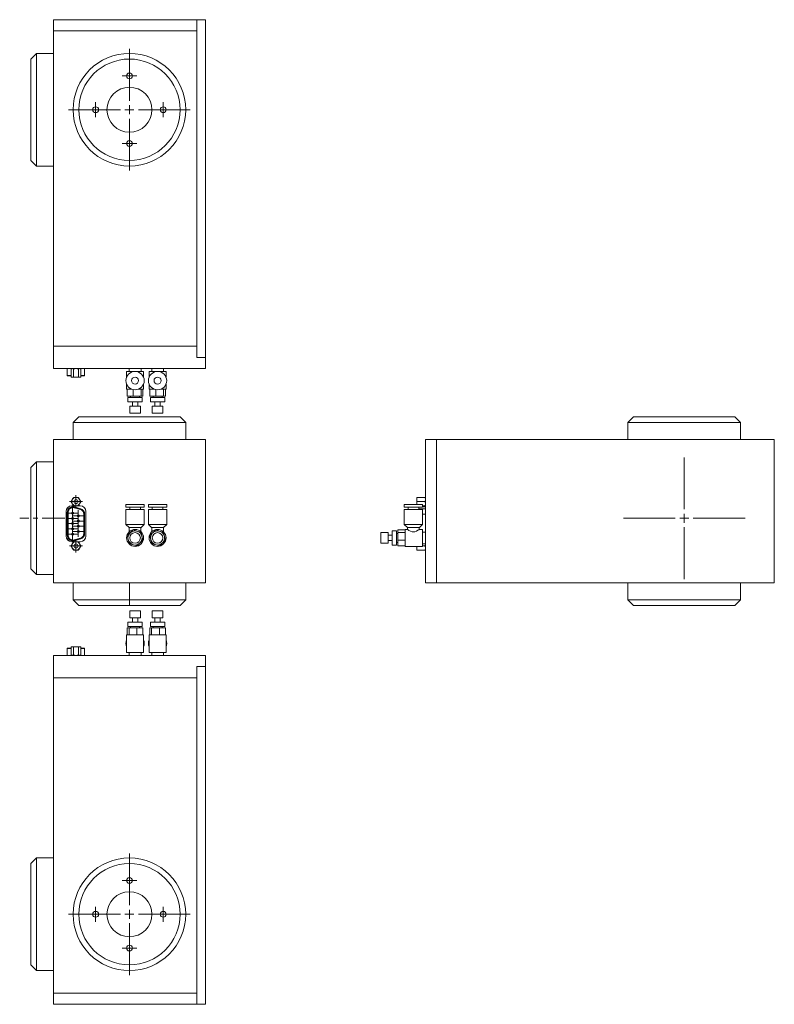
# Model space of a CAD drawing. Header units: inches. Extents: x 2.2 to 31.9, y 0.1 to 22.
# Tile 2 of 2: x 15.1 to 31.9, y 0.1 to 22. Entities that reach past the tile are written whole.
import ezdxf

# ---------------------------------------------------------------- set-up
doc = ezdxf.new("R2010")
doc.units = ezdxf.units.IN
doc.header["$MEASUREMENT"] = 0
doc.linetypes.add('CENTERX2', pattern=[0.8, 0.5, -0.1, 0.1, -0.1])

# ---------------------------------------------------------------- blocks, each defined once
blk = doc.blocks.new('SW_CENTERMARKSYMBOL_0')
at = {"color": 0, "linetype": 'Continuous', "lineweight": 0}
for p, q in [((-0.1, 0), (-0.1225, 0)), ((0, 0), (-0.1, 0)), ((0, 0.1), (0, 0.1225)), ((0, 0), (0, 0.1)), ((0, 0), (0, -0.1)), ((0, 0), (0.1, 0)), ((0.1, 0), (0.1225, 0)), ((0, -0.1), (0, -0.1225))]:
    blk.add_line(p, q, dxfattribs=at)
blk = doc.blocks.new('SW_CENTERMARKSYMBOL_1')
at = {"color": 0, "linetype": 'Continuous', "lineweight": 0}
for p, q in [((-0.1, 0), (-0.1225, 0)), ((0, 0), (-0.1, 0)), ((0, 0.1), (0, 0.1225)), ((0, 0), (0, 0.1)), ((0, 0), (0, -0.1)), ((0, 0), (0.1, 0)), ((0.1, 0), (0.1225, 0)), ((0, -0.1), (0, -0.1225))]:
    blk.add_line(p, q, dxfattribs=at)
blk = doc.blocks.new('SW_CENTERMARKSYMBOL_2')
at = {"color": 0, "linetype": 'Continuous', "lineweight": 0}
for p, q in [((-0.1, 0), (-0.1225, 0)), ((0, 0), (-0.1, 0)), ((0, 0.1), (0, 0.1225)), ((0, 0), (0, 0.1)), ((0, 0), (0, -0.1)), ((0, 0), (0.1, 0)), ((0.1, 0), (0.1225, 0)), ((0, -0.1), (0, -0.1225))]:
    blk.add_line(p, q, dxfattribs=at)
blk = doc.blocks.new('SW_CENTERMARKSYMBOL_3')
at = {"color": 0, "linetype": 'Continuous', "lineweight": 0}
for p, q in [((-0.1, 0), (-0.1225, 0)), ((0, 0), (-0.1, 0)), ((0, 0.1), (0, 0.1225)), ((0, 0), (0, 0.1)), ((0, 0), (0, -0.1)), ((0, 0), (0.1, 0)), ((0.1, 0), (0.1225, 0)), ((0, -0.1), (0, -0.1225))]:
    blk.add_line(p, q, dxfattribs=at)
blk = doc.blocks.new('SW_CENTERMARKSYMBOL_4')
at = {"color": 0, "linetype": 'Continuous', "lineweight": 0}
for p, q in [((-0.1, 0), (-0.1225, 0)), ((0, 0), (-0.1, 0)), ((0, 0.1), (0, 0.1225)), ((0, 0), (0, 0.1)), ((0, 0), (0, -0.1)), ((0, 0), (0.1, 0)), ((0.1, 0), (0.1225, 0)), ((0, -0.1), (0, -0.1225))]:
    blk.add_line(p, q, dxfattribs=at)
blk = doc.blocks.new('SW_CENTERMARKSYMBOL_5')
at = {"color": 0, "linetype": 'Continuous', "lineweight": 0}
for p, q in [((-0.1, 0), (-0.1225, 0)), ((0, 0), (-0.1, 0)), ((0, 0.1), (0, 0.1225)), ((0, 0), (0, 0.1)), ((0, 0), (0, -0.1)), ((0, 0), (0.1, 0)), ((0.1, 0), (0.1225, 0)), ((0, -0.1), (0, -0.1225))]:
    blk.add_line(p, q, dxfattribs=at)
blk = doc.blocks.new('SW_CENTERMARKSYMBOL_6')
at = {"color": 0, "linetype": 'Continuous', "lineweight": 0}
for p, q in [((-0.1, 0), (-0.1225, 0)), ((0, 0), (-0.1, 0)), ((0, 0.1), (0, 0.1225)), ((0, 0), (0, 0.1)), ((0, 0), (0, -0.1)), ((0, 0), (0.1, 0)), ((0.1, 0), (0.1225, 0)), ((0, -0.1), (0, -0.1225))]:
    blk.add_line(p, q, dxfattribs=at)
blk = doc.blocks.new('SW_CENTERMARKSYMBOL_7')
at = {"color": 0, "linetype": 'Continuous', "lineweight": 0}
for p, q in [((-0.1, 0), (-0.1225, 0)), ((0, 0), (-0.1, 0)), ((0, 0.1), (0, 0.1225)), ((0, 0), (0, 0.1)), ((0, 0), (0, -0.1)), ((0, 0), (0.1, 0)), ((0.1, 0), (0.1225, 0)), ((0, -0.1), (0, -0.1225))]:
    blk.add_line(p, q, dxfattribs=at)
blk = doc.blocks.new('SW_CENTERMARKSYMBOL_8')
at = {"color": 0, "linetype": 'Continuous', "lineweight": 0}
for p, q in [((-0.1, 0), (-0.1225, 0)), ((0, 0), (-0.1, 0)), ((0, 0.1), (0, 0.1225)), ((0, 0), (0, 0.1)), ((0, 0), (0, -0.1)), ((0, 0), (0.1, 0)), ((0.1, 0), (0.1225, 0)), ((0, -0.1), (0, -0.1225))]:
    blk.add_line(p, q, dxfattribs=at)
blk = doc.blocks.new('SW_CENTERMARKSYMBOL_9')
at = {"color": 0, "linetype": 'Continuous', "lineweight": 0}
for p, q in [((-0.1, 0), (-0.1445, 0)), ((0, 0), (-0.1, 0)), ((0, 0.1), (0, 0.1445)), ((0, 0), (0, 0.1)), ((0, 0), (0, -0.1)), ((0, 0), (0.1, 0)), ((0.1, 0), (0.1445, 0)), ((0, -0.1), (0, -0.1445))]:
    blk.add_line(p, q, dxfattribs=at)
blk = doc.blocks.new('SW_CENTERMARKSYMBOL_10')
at = {"color": 0, "linetype": 'Continuous', "lineweight": 0}
for p, q in [((-0.1, 0), (-0.1445, 0)), ((0, 0), (-0.1, 0)), ((0, 0.1), (0, 0.1445)), ((0, 0), (0, 0.1)), ((0, 0), (0, -0.1)), ((0, 0), (0.1, 0)), ((0.1, 0), (0.1445, 0)), ((0, -0.1), (0, -0.1445))]:
    blk.add_line(p, q, dxfattribs=at)
blk = doc.blocks.new('SW_CENTERMARKSYMBOL_16')
at = {"color": 0, "linetype": 'Continuous', "lineweight": 0}
for p, q in [((0, 0.2), (0, 1.35)), ((-0.2, 0), (-1.35, 0)), ((0, 0), (-0.1, 0)), ((0, 0), (0, 0.1)), ((0, 0), (0, -0.1)), ((0, 0), (0.1, 0)), ((0.2, 0), (1.35, 0)), ((0, -0.2), (0, -1.35))]:
    blk.add_line(p, q, dxfattribs=at)
blk = doc.blocks.new('SW_CENTERMARKSYMBOL_17')
at = {"color": 0, "linetype": 'Continuous', "lineweight": 0}
for p, q in [((-0.1, 0), (-0.165, 0)), ((0, 0), (-0.1, 0)), ((0, 0.1), (0, 0.165)), ((0, 0), (0, 0.1)), ((0, 0), (0, -0.1)), ((0, 0), (0.1, 0)), ((0.1, 0), (0.165, 0)), ((0, -0.1), (0, -0.165))]:
    blk.add_line(p, q, dxfattribs=at)
blk = doc.blocks.new('SW_CENTERMARKSYMBOL_18')
at = {"color": 0, "linetype": 'Continuous', "lineweight": 0}
for p, q in [((-0.1, 0), (-0.165, 0)), ((0, 0), (-0.1, 0)), ((0, 0.1), (0, 0.165)), ((0, 0), (0, 0.1)), ((0, 0), (0, -0.1)), ((0, 0), (0.1, 0)), ((0.1, 0), (0.165, 0)), ((0, -0.1), (0, -0.165))]:
    blk.add_line(p, q, dxfattribs=at)
blk = doc.blocks.new('SW_CENTERMARKSYMBOL_19')
at = {"color": 0, "linetype": 'Continuous', "lineweight": 0}
for p, q in [((-0.1, 0), (-0.165, 0)), ((0, 0), (-0.1, 0)), ((0, 0.1), (0, 0.165)), ((0, 0), (0, 0.1)), ((0, 0), (0, -0.1)), ((0, 0), (0.1, 0)), ((0.1, 0), (0.165, 0)), ((0, -0.1), (0, -0.165))]:
    blk.add_line(p, q, dxfattribs=at)
blk = doc.blocks.new('SW_CENTERMARKSYMBOL_20')
at = {"color": 0, "linetype": 'Continuous', "lineweight": 0}
for p, q in [((-0.1, 0), (-0.165, 0)), ((0, 0), (-0.1, 0)), ((0, 0.1), (0, 0.165)), ((0, 0), (0, 0.1)), ((0, 0), (0, -0.1)), ((0, 0), (0.1, 0)), ((0.1, 0), (0.165, 0)), ((0, -0.1), (0, -0.165))]:
    blk.add_line(p, q, dxfattribs=at)
blk = doc.blocks.new('SW_CENTERMARKSYMBOL_21')
at = {"color": 0, "linetype": 'Continuous', "lineweight": 0}
for p, q in [((0, 0.2), (0, 1.35)), ((-0.2, 0), (-1.35, 0)), ((0, 0), (-0.1, 0)), ((0, 0), (0, 0.1)), ((0, 0), (0, -0.1)), ((0, 0), (0.1, 0)), ((0.2, 0), (1.35, 0)), ((0, -0.2), (0, -1.35))]:
    blk.add_line(p, q, dxfattribs=at)
blk = doc.blocks.new('SW_CENTERMARKSYMBOL_22')
at = {"color": 0, "linetype": 'Continuous', "lineweight": 0}
for p, q in [((-0.1, 0), (-0.165, 0)), ((0, 0), (-0.1, 0)), ((0, 0.1), (0, 0.165)), ((0, 0), (0, 0.1)), ((0, 0), (0, -0.1)), ((0, 0), (0.1, 0)), ((0.1, 0), (0.165, 0)), ((0, -0.1), (0, -0.165))]:
    blk.add_line(p, q, dxfattribs=at)
blk = doc.blocks.new('SW_CENTERMARKSYMBOL_23')
at = {"color": 0, "linetype": 'Continuous', "lineweight": 0}
for p, q in [((-0.1, 0), (-0.165, 0)), ((0, 0), (-0.1, 0)), ((0, 0.1), (0, 0.165)), ((0, 0), (0, 0.1)), ((0, 0), (0, -0.1)), ((0, 0), (0.1, 0)), ((0.1, 0), (0.165, 0)), ((0, -0.1), (0, -0.165))]:
    blk.add_line(p, q, dxfattribs=at)
blk = doc.blocks.new('SW_CENTERMARKSYMBOL_24')
at = {"color": 0, "linetype": 'Continuous', "lineweight": 0}
for p, q in [((-0.1, 0), (-0.165, 0)), ((0, 0), (-0.1, 0)), ((0, 0.1), (0, 0.165)), ((0, 0), (0, 0.1)), ((0, 0), (0, -0.1)), ((0, 0), (0.1, 0)), ((0.1, 0), (0.165, 0)), ((0, -0.1), (0, -0.165))]:
    blk.add_line(p, q, dxfattribs=at)
blk = doc.blocks.new('SW_CENTERMARKSYMBOL_25')
at = {"color": 0, "linetype": 'Continuous', "lineweight": 0}
for p, q in [((-0.1, 0), (-0.165, 0)), ((0, 0), (-0.1, 0)), ((0, 0.1), (0, 0.165)), ((0, 0), (0, 0.1)), ((0, 0), (0, -0.1)), ((0, 0), (0.1, 0)), ((0.1, 0), (0.165, 0)), ((0, -0.1), (0, -0.165))]:
    blk.add_line(p, q, dxfattribs=at)
blk = doc.blocks.new('SW_CENTERMARKSYMBOL_26')
at = {"color": 0, "linetype": 'Continuous', "lineweight": 0}
for p, q in [((0, 0.2), (0, 1.35)), ((-0.2, 0), (-1.35, 0)), ((0, 0), (-0.1, 0)), ((0, 0), (0, 0.1)), ((0, 0), (0, -0.1)), ((0, 0), (0.1, 0)), ((0.2, 0), (1.35, 0)), ((0, -0.2), (0, -1.35))]:
    blk.add_line(p, q, dxfattribs=at)

msp = doc.modelspace()

# ---------------------------------------------------------------- linework, layer by layer
at = {"color": 7, "linetype": 'Continuous', "lineweight": 15}
for p, q in [((15.9, 21.98), (15.9, 21.73)), ((15.9, 21.98), (19.087, 21.98)), ((19.087, 21.98), (19.087, 21.73)), ((19.087, 21.98), (19.275, 21.98)), ((19.275, 21.98), (19.275, 14.48)), ((15.9, 21.73), (19.087, 21.73)), ((15.9, 21.73), (15.9, 14.73)), ((19.087, 21.73), (19.087, 14.73)), ((15.525, 21.23), (15.4, 21.105)), ((15.9, 21.23), (15.525, 21.23)), ((15.525, 21.23), (15.525, 18.73)), ((15.4, 18.855), (15.4, 21.105)), ((15.4, 18.855), (15.525, 18.73)), ((15.525, 18.73), (15.9, 18.73)), ((15.9, 14.23), (15.9, 14.73)), ((15.9, 14.73), (19.087, 14.73)), ((19.087, 14.48), (19.087, 14.73)), ((19.087, 14.475), (19.087, 14.48)), ((19.087, 14.48), (19.275, 14.48)), ((19.275, 14.475), (19.087, 14.475)), ((19.275, 14.475), (19.275, 14.23)), ((19.275, 14.23), (15.9, 14.23)), ((16.207, 14.075), (16.207, 14.23)), ((16.291, 14.045), (16.291, 14.224)), ((16.345, 14.045), (16.345, 14.224)), ((16.454, 14.045), (16.454, 14.224)), ((16.508, 14.045), (16.508, 14.224)), ((16.592, 14.075), (16.592, 14.23)), ((17.581, 14.23), (17.581, 14.167)), ((17.844, 14.167), (17.844, 14.23)), ((18.081, 14.23), (18.081, 14.167)), ((18.344, 14.167), (18.344, 14.23)), ((16.207, 14.075), (16.291, 14.075)), ((16.291, 14.07), (16.212, 14.07)), ((16.318, 14.04), (16.306, 14.04)), ((16.4, 14.04), (16.318, 14.04)), ((16.481, 14.04), (16.4, 14.04)), ((16.494, 14.04), (16.481, 14.04)), ((16.508, 14.075), (16.592, 14.075)), ((16.587, 14.07), (16.508, 14.07)), ((17.525, 14.167), (17.525, 14.041)), ((17.9, 14.167), (17.525, 14.167)), ((17.9, 14.041), (17.9, 14.167)), ((18.025, 14.167), (18.025, 14.041)), ((18.4, 14.167), (18.025, 14.167)), ((18.4, 14.041), (18.4, 14.167)), ((17.525, 13.886), (17.525, 13.777)), ((17.632, 13.777), (17.525, 13.777)), ((17.538, 13.617), (17.538, 13.777)), ((17.9, 13.777), (17.792, 13.777)), ((17.845, 13.617), (17.845, 13.777)), ((17.886, 13.617), (17.886, 13.777)), ((17.9, 13.777), (17.9, 13.886)), ((18.025, 13.886), (18.025, 13.777)), ((18.132, 13.777), (18.025, 13.777)), ((18.038, 13.617), (18.038, 13.777)), ((18.4, 13.777), (18.292, 13.777)), ((18.345, 13.617), (18.345, 13.777)), ((18.386, 13.617), (18.386, 13.777)), ((18.4, 13.777), (18.4, 13.886)), ((17.671, 13.617), (17.538, 13.617)), ((17.555, 13.586), (17.555, 13.493)), ((17.87, 13.586), (17.555, 13.586)), ((17.612, 13.617), (17.612, 13.586)), ((17.671, 13.617), (17.671, 13.765)), ((17.845, 13.617), (17.671, 13.617)), ((17.812, 13.586), (17.812, 13.617)), ((17.886, 13.617), (17.845, 13.617)), ((17.87, 13.493), (17.87, 13.586)), ((18.171, 13.617), (18.038, 13.617)), ((18.055, 13.586), (18.055, 13.493)), ((18.37, 13.586), (18.055, 13.586)), ((18.112, 13.617), (18.112, 13.586)), ((18.171, 13.617), (18.171, 13.765)), ((18.345, 13.617), (18.171, 13.617)), ((18.312, 13.586), (18.312, 13.617)), ((18.386, 13.617), (18.345, 13.617)), ((18.37, 13.493), (18.37, 13.586)), ((17.87, 13.493), (17.555, 13.493)), ((17.594, 13.4), (17.594, 13.243)), ((17.83, 13.4), (17.594, 13.4)), ((17.653, 13.493), (17.653, 13.4)), ((17.771, 13.4), (17.771, 13.493)), ((17.83, 13.243), (17.83, 13.4)), ((18.37, 13.493), (18.055, 13.493)), ((18.094, 13.4), (18.094, 13.243)), ((18.33, 13.4), (18.094, 13.4)), ((18.153, 13.493), (18.153, 13.4)), ((18.271, 13.4), (18.271, 13.493)), ((18.33, 13.243), (18.33, 13.4)), ((16.462, 13.157), (16.337, 13.032)), ((16.462, 13.157), (18.383, 13.157)), ((17.83, 13.243), (17.594, 13.243)), ((18.33, 13.243), (18.094, 13.243)), ((18.383, 13.157), (18.712, 13.157)), ((18.837, 13.032), (18.712, 13.157)), ((28.785, 13.157), (28.66, 13.032)), ((28.785, 13.157), (29.115, 13.157)), ((29.115, 13.157), (31.035, 13.157)), ((31.16, 13.032), (31.035, 13.157)), ((16.337, 13.032), (16.337, 12.657)), ((18.471, 13.032), (16.337, 13.032)), ((18.837, 13.032), (18.471, 13.032)), ((18.837, 12.657), (18.837, 13.032)), ((28.66, 13.032), (28.66, 12.657)), ((29.026, 13.032), (28.66, 13.032)), ((31.16, 13.032), (29.026, 13.032)), ((31.16, 12.657), (31.16, 13.032)), ((19.275, 12.657), (15.9, 12.657)), ((15.9, 12.657), (15.9, 9.47)), ((19.275, 12.657), (19.275, 9.47)), ((24.16, 12.657), (24.16, 9.47)), ((24.405, 12.657), (24.16, 12.657)), ((24.405, 9.47), (24.405, 12.657)), ((24.405, 12.657), (24.41, 12.657)), ((24.41, 12.657), (24.41, 9.47)), ((31.91, 12.657), (24.41, 12.657)), ((31.91, 9.47), (31.91, 12.657)), ((15.525, 12.157), (15.4, 12.032)), ((15.4, 10.907), (15.4, 12.032)), ((15.9, 12.157), (15.525, 12.157)), ((15.525, 12.157), (15.525, 10.907)), ((16.342, 11.182), (16.306, 11.182)), ((16.366, 11.153), (16.367, 11.158)), ((16.501, 11.113), (16.366, 11.153)), ((16.367, 11.158), (16.502, 11.118)), ((16.494, 11.182), (16.454, 11.182)), ((17.509, 11.216), (17.509, 11.153)), ((17.509, 11.216), (17.712, 11.216)), ((17.509, 11.153), (17.712, 11.153)), ((17.594, 11.153), (17.594, 11.103)), ((17.712, 11.216), (17.915, 11.216)), ((17.712, 11.153), (17.915, 11.153)), ((17.83, 11.103), (17.83, 11.153)), ((17.915, 11.153), (17.915, 11.216)), ((18.009, 11.216), (18.009, 11.153)), ((18.009, 11.216), (18.212, 11.216)), ((18.009, 11.153), (18.212, 11.153)), ((18.094, 11.153), (18.094, 11.103)), ((18.212, 11.216), (18.415, 11.216)), ((18.212, 11.153), (18.415, 11.153)), ((18.33, 11.103), (18.33, 11.153)), ((18.415, 11.153), (18.415, 11.216)), ((23.691, 11.216), (23.691, 11.153)), ((23.691, 11.216), (24.097, 11.216)), ((23.691, 11.153), (24.097, 11.153)), ((23.776, 11.153), (23.776, 11.103)), ((23.97, 11.323), (23.97, 11.37)), ((23.97, 11.229), (23.97, 11.323)), ((23.971, 11.216), (23.97, 11.229)), ((23.97, 11.216), (23.97, 11.229)), ((23.976, 11.37), (24.155, 11.37)), ((23.976, 11.276), (24.155, 11.276)), ((24.012, 11.103), (24.012, 11.153)), ((24.097, 11.153), (24.097, 11.216)), ((24.097, 11.182), (24.155, 11.182)), ((24.16, 11.163), (24.097, 11.163)), ((24.097, 11.158), (24.16, 11.158)), ((16.181, 11.057), (16.181, 10.51)), ((16.207, 10.528), (16.207, 11.038)), ((16.212, 11.038), (16.207, 11.038)), ((16.212, 11.038), (16.212, 10.528)), ((16.227, 11.038), (16.222, 11.038)), ((16.222, 10.528), (16.222, 11.038)), ((16.227, 11.038), (16.227, 10.528)), ((16.362, 11.139), (16.363, 11.144)), ((16.497, 11.099), (16.362, 11.139)), ((16.363, 11.144), (16.498, 11.104)), ((16.498, 11.104), (16.497, 11.099)), ((16.502, 11.118), (16.501, 11.113)), ((16.572, 10.568), (16.572, 10.998)), ((16.577, 10.998), (16.572, 10.998)), ((16.577, 10.998), (16.577, 10.568)), ((16.592, 10.998), (16.587, 10.998)), ((16.587, 10.568), (16.587, 10.998)), ((16.592, 10.998), (16.592, 10.568)), ((16.619, 10.51), (16.619, 11.057)), ((17.509, 11.103), (17.509, 10.77)), ((17.509, 11.103), (17.712, 11.103)), ((17.712, 11.103), (17.915, 11.103)), ((17.915, 10.77), (17.915, 11.103)), ((18.009, 11.103), (18.009, 10.77)), ((18.009, 11.103), (18.212, 11.103)), ((18.212, 11.103), (18.415, 11.103)), ((18.415, 10.77), (18.415, 11.103)), ((23.691, 11.103), (23.691, 10.77)), ((23.691, 11.103), (24.097, 11.103)), ((24.012, 11.118), (24.16, 11.118)), ((24.097, 10.77), (24.097, 11.103)), ((24.097, 10.998), (24.16, 10.998)), ((15.4, 9.782), (15.4, 10.907)), ((15.525, 10.907), (15.525, 9.657)), ((17.509, 10.77), (17.579, 10.7)), ((17.509, 10.77), (17.712, 10.77)), ((17.712, 10.77), (17.915, 10.77)), ((17.845, 10.7), (17.915, 10.77)), ((18.009, 10.77), (18.079, 10.7)), ((18.009, 10.77), (18.212, 10.77)), ((18.212, 10.77), (18.415, 10.77)), ((18.345, 10.7), (18.415, 10.77)), ((23.691, 10.77), (23.761, 10.7)), ((23.691, 10.77), (24.097, 10.77)), ((24.027, 10.7), (24.097, 10.77)), ((16.212, 10.528), (16.207, 10.528)), ((16.227, 10.528), (16.222, 10.528)), ((16.577, 10.568), (16.572, 10.568)), ((16.592, 10.568), (16.587, 10.568)), ((17.671, 10.647), (17.538, 10.523)), ((17.538, 10.523), (17.579, 10.346)), ((17.712, 10.7), (17.579, 10.7)), ((17.582, 10.7), (17.582, 10.605)), ((17.845, 10.594), (17.671, 10.647)), ((17.845, 10.7), (17.712, 10.7)), ((17.842, 10.605), (17.842, 10.7)), ((17.886, 10.417), (17.845, 10.594)), ((18.171, 10.647), (18.038, 10.523)), ((18.038, 10.523), (18.079, 10.346)), ((18.212, 10.7), (18.079, 10.7)), ((18.082, 10.7), (18.082, 10.605)), ((18.345, 10.594), (18.171, 10.647)), ((18.345, 10.7), (18.212, 10.7)), ((18.342, 10.605), (18.342, 10.7)), ((18.386, 10.417), (18.345, 10.594)), ((23.331, 10.588), (23.173, 10.588)), ((23.173, 10.47), (23.173, 10.588)), ((23.331, 10.47), (23.331, 10.588)), ((23.424, 10.529), (23.331, 10.529)), ((23.517, 10.627), (23.424, 10.627)), ((23.424, 10.47), (23.424, 10.627)), ((23.517, 10.47), (23.517, 10.627)), ((23.548, 10.57), (23.517, 10.57)), ((23.548, 10.647), (23.708, 10.647)), ((23.548, 10.594), (23.548, 10.647)), ((23.548, 10.417), (23.548, 10.594)), ((23.548, 10.594), (23.708, 10.594)), ((23.766, 10.657), (23.708, 10.657)), ((23.708, 10.47), (23.708, 10.657)), ((24.027, 10.7), (23.761, 10.7)), ((23.764, 10.7), (23.764, 10.656)), ((24.024, 10.657), (24.024, 10.7)), ((24.098, 10.657), (24.024, 10.657)), ((24.098, 10.47), (24.098, 10.657)), ((24.16, 10.601), (24.098, 10.601)), ((16.306, 10.385), (16.342, 10.385)), ((16.362, 10.428), (16.497, 10.467)), ((16.362, 10.428), (16.363, 10.423)), ((16.498, 10.463), (16.363, 10.423)), ((16.366, 10.413), (16.501, 10.453)), ((16.366, 10.413), (16.367, 10.408)), ((16.502, 10.448), (16.367, 10.408)), ((16.457, 10.385), (16.494, 10.385)), ((16.498, 10.463), (16.497, 10.467)), ((16.502, 10.448), (16.501, 10.453)), ((17.579, 10.346), (17.753, 10.293)), ((17.753, 10.293), (17.886, 10.417)), ((18.079, 10.346), (18.253, 10.293)), ((18.253, 10.293), (18.386, 10.417)), ((23.173, 10.352), (23.173, 10.47)), ((23.173, 10.352), (23.331, 10.352)), ((23.331, 10.352), (23.331, 10.47)), ((23.331, 10.411), (23.424, 10.411)), ((23.424, 10.312), (23.424, 10.47)), ((23.424, 10.312), (23.517, 10.312)), ((23.517, 10.312), (23.517, 10.47)), ((23.517, 10.37), (23.548, 10.37)), ((23.548, 10.293), (23.548, 10.417)), ((23.548, 10.417), (23.708, 10.417)), ((23.548, 10.293), (23.708, 10.293)), ((23.708, 10.282), (23.708, 10.47)), ((23.708, 10.282), (24.098, 10.282)), ((23.97, 10.244), (23.97, 10.282)), ((24.098, 10.282), (24.098, 10.47)), ((24.098, 10.338), (24.16, 10.338)), ((24.098, 10.291), (24.155, 10.291)), ((23.97, 10.197), (23.97, 10.244)), ((23.976, 10.197), (24.155, 10.197)), ((15.4, 9.782), (15.525, 9.657)), ((15.525, 9.657), (15.9, 9.657)), ((15.9, 9.47), (19.275, 9.47)), ((16.337, 9.47), (16.337, 9.095)), ((18.837, 9.095), (18.837, 9.47)), ((24.16, 9.47), (24.405, 9.47)), ((24.405, 9.47), (24.41, 9.47)), ((24.41, 9.47), (31.91, 9.47)), ((28.66, 9.47), (28.66, 9.095)), ((31.16, 9.095), (31.16, 9.47)), ((16.337, 9.095), (16.462, 8.97)), ((16.337, 9.095), (18.837, 9.095)), ((18.712, 8.97), (16.462, 8.97)), ((18.712, 8.97), (18.837, 9.095)), ((28.66, 9.095), (28.785, 8.97)), ((28.66, 9.095), (30.794, 9.095)), ((30.706, 8.97), (28.785, 8.97)), ((31.035, 8.97), (30.706, 8.97)), ((30.794, 9.095), (31.16, 9.095)), ((31.035, 8.97), (31.16, 9.095)), ((17.594, 8.849), (17.594, 8.692)), ((17.594, 8.849), (17.83, 8.849)), ((17.83, 8.692), (17.83, 8.849)), ((18.094, 8.849), (18.094, 8.692)), ((18.094, 8.849), (18.33, 8.849)), ((18.33, 8.692), (18.33, 8.849)), ((17.555, 8.599), (17.555, 8.506)), ((17.555, 8.599), (17.87, 8.599)), ((17.594, 8.692), (17.83, 8.692)), ((17.653, 8.692), (17.653, 8.599)), ((17.771, 8.599), (17.771, 8.692)), ((17.87, 8.506), (17.87, 8.599)), ((18.055, 8.599), (18.055, 8.506)), ((18.055, 8.599), (18.37, 8.599)), ((18.094, 8.692), (18.33, 8.692)), ((18.153, 8.692), (18.153, 8.599)), ((18.271, 8.599), (18.271, 8.692)), ((18.37, 8.506), (18.37, 8.599)), ((17.525, 8.315), (17.525, 7.925)), ((17.525, 8.315), (17.9, 8.315)), ((17.538, 8.475), (17.538, 8.315)), ((17.538, 8.475), (17.579, 8.475)), ((17.555, 8.506), (17.87, 8.506)), ((17.579, 8.475), (17.579, 8.315)), ((17.579, 8.475), (17.753, 8.475)), ((17.612, 8.506), (17.612, 8.475)), ((17.753, 8.475), (17.753, 8.315)), ((17.753, 8.475), (17.886, 8.475)), ((17.812, 8.475), (17.812, 8.506)), ((17.886, 8.475), (17.886, 8.315)), ((17.9, 7.925), (17.9, 8.315)), ((18.025, 8.315), (18.025, 7.925)), ((18.025, 8.315), (18.4, 8.315)), ((18.038, 8.475), (18.038, 8.315)), ((18.038, 8.475), (18.079, 8.475)), ((18.055, 8.506), (18.37, 8.506)), ((18.079, 8.475), (18.079, 8.315)), ((18.079, 8.475), (18.253, 8.475)), ((18.112, 8.506), (18.112, 8.475)), ((18.253, 8.475), (18.253, 8.315)), ((18.253, 8.475), (18.386, 8.475)), ((18.312, 8.475), (18.312, 8.506)), ((18.386, 8.475), (18.386, 8.315)), ((18.4, 7.925), (18.4, 8.315)), ((16.207, 8.017), (16.207, 7.862)), ((16.291, 8.017), (16.207, 8.017)), ((16.212, 8.022), (16.291, 8.022)), ((16.291, 8.047), (16.291, 7.868)), ((16.306, 8.052), (16.318, 8.052)), ((16.318, 8.052), (16.4, 8.052)), ((16.345, 8.047), (16.345, 7.868)), ((16.4, 8.052), (16.481, 8.052)), ((16.454, 8.047), (16.454, 7.868)), ((16.481, 8.052), (16.494, 8.052)), ((16.508, 8.047), (16.508, 7.868)), ((16.508, 8.022), (16.587, 8.022)), ((16.592, 8.017), (16.508, 8.017)), ((16.592, 8.017), (16.592, 7.862)), ((17.525, 7.925), (17.9, 7.925)), ((17.581, 7.925), (17.581, 7.862)), ((17.844, 7.862), (17.844, 7.925)), ((18.025, 7.925), (18.4, 7.925)), ((18.081, 7.925), (18.081, 7.862)), ((18.344, 7.862), (18.344, 7.925)), ((15.9, 7.862), (15.9, 7.362)), ((15.9, 7.862), (19.275, 7.862)), ((19.275, 7.862), (19.275, 7.617)), ((19.275, 7.617), (19.087, 7.617)), ((19.087, 7.617), (19.087, 7.612)), ((19.087, 7.612), (19.087, 7.362)), ((19.087, 7.612), (19.275, 7.612)), ((19.275, 7.612), (19.275, 0.112)), ((15.9, 7.362), (19.087, 7.362)), ((15.9, 7.362), (15.9, 0.362)), ((19.087, 7.362), (19.087, 0.362)), ((15.525, 3.362), (15.4, 3.237)), ((15.9, 3.362), (15.525, 3.362)), ((15.525, 3.362), (15.525, 0.862)), ((15.4, 0.987), (15.4, 3.237)), ((15.4, 0.987), (15.525, 0.862)), ((15.525, 0.862), (15.9, 0.862)), ((15.9, 0.112), (15.9, 0.362)), ((15.9, 0.362), (19.087, 0.362)), ((19.087, 0.112), (19.087, 0.362)), ((19.087, 0.112), (15.9, 0.112)), ((19.087, 0.112), (19.275, 0.112))]:
    msp.add_line(p, q, dxfattribs=at)
at = {"color": 7, "linetype": 'CENTERX2', "lineweight": 0}
for p, q in [((16.15, 10.907), (15.15, 10.907)), ((17.587, 9.46), (17.587, 8.945))]:
    msp.add_line(p, q, dxfattribs=at)
at = {"color": 7, "linetype": 'Continuous', "lineweight": 15, "flags": 128}
msp.add_lwpolyline([(23.766, 10.656), (23.766, 10.656), (23.776, 10.649), (23.796, 10.637), (23.829, 10.62), (23.864, 10.608), (23.897, 10.605), (23.929, 10.609), (23.965, 10.623), (23.995, 10.639), (24.018, 10.653), (24.024, 10.657), (24.024, 10.657)], dxfattribs=at)
at = {"color": 7, "linetype": 'Continuous', "lineweight": 15}
for centre, radius in [((17.587, 19.98), 1.25), ((17.587, 19.98), 1.125), ((17.587, 20.73), 0.065), ((17.587, 19.98), 0.5), ((16.837, 19.98), 0.065), ((18.337, 19.98), 0.065), ((17.587, 19.23), 0.065), ((17.712, 13.964), 0.203), ((17.712, 13.964), 0.0787), ((18.212, 13.964), 0.203), ((18.212, 13.964), 0.0787), ((16.4, 11.276), 0.0445), ((16.326, 11.02), 0.0225), ((16.326, 11.02), 0.0025), ((16.451, 10.962), 0.0225), ((16.451, 10.962), 0.0025), ((16.326, 10.904), 0.0225), ((16.326, 10.788), 0.0225), ((16.326, 10.904), 0.0025), ((16.326, 10.788), 0.0025), ((16.451, 10.846), 0.0225), ((16.451, 10.73), 0.0225), ((16.451, 10.846), 0.0025), ((16.451, 10.73), 0.0025), ((16.326, 10.672), 0.0225), ((16.326, 10.556), 0.0225), ((16.326, 10.672), 0.0025), ((16.326, 10.556), 0.0025), ((16.451, 10.614), 0.0225), ((16.451, 10.614), 0.0025), ((17.712, 10.47), 0.188), ((17.712, 10.47), 0.157), ((17.712, 10.47), 0.118), ((18.212, 10.47), 0.188), ((18.212, 10.47), 0.157), ((18.212, 10.47), 0.118), ((16.4, 10.291), 0.0445), ((17.587, 2.112), 1.25), ((17.587, 2.112), 1.125), ((17.587, 2.862), 0.065), ((17.587, 2.112), 0.5), ((16.837, 2.112), 0.065), ((18.337, 2.112), 0.065), ((17.587, 1.362), 0.065)]:
    msp.add_circle(centre, radius, dxfattribs=at)
for centre, radius, start, end in [((16.306, 14.208), 0.022, 90, 131.3889), ((16.494, 14.208), 0.022, 48.7944, 90), ((16.212, 14.075), 0.005, 180, 270), ((16.306, 14.062), 0.022, 228.7944, 270), ((16.494, 14.062), 0.022, 270, 311.3889), ((16.587, 14.075), 0.005, 270, 0), ((16.306, 11.057), 0.125, 90, 180), ((16.332, 11.038), 0.125, 73.5429, 180), ((16.332, 11.038), 0.12, 73.5429, 180), ((16.4, 11.276), 0.094, 150, 210), ((16.4, 11.276), 0.094, 90, 150), ((16.4, 11.276), 0.094, 210, 270), ((16.4, 11.276), 0.094, 30, 90), ((16.4, 11.276), 0.094, 270, 330), ((16.4, 11.276), 0.094, 330, 30), ((16.494, 11.057), 0.125, 0, 90), ((16.332, 11.038), 0.11, 73.5429, 180), ((16.332, 11.038), 0.105, 73.5429, 180), ((16.467, 10.998), 0.105, 0, 73.5429), ((16.467, 10.998), 0.11, 0, 73.5429), ((16.467, 10.998), 0.12, 0, 73.5429), ((16.467, 10.998), 0.125, 0, 73.5429), ((16.306, 10.51), 0.125, 180, 270), ((16.332, 10.528), 0.125, 180, 286.4571), ((16.332, 10.528), 0.12, 180, 286.4571), ((16.332, 10.528), 0.11, 180, 286.4571), ((16.332, 10.528), 0.105, 180, 286.4571), ((16.494, 10.51), 0.125, 270, 0), ((16.467, 10.568), 0.105, 286.4571, 0), ((16.467, 10.568), 0.11, 286.4571, 0), ((16.467, 10.568), 0.12, 286.4571, 0), ((16.467, 10.568), 0.125, 286.4571, 0), ((16.4, 10.291), 0.094, 150, 210), ((16.4, 10.291), 0.094, 90, 150), ((16.4, 10.291), 0.094, 30, 90), ((16.4, 10.291), 0.094, 330, 30), ((16.4, 10.291), 0.094, 210, 270), ((16.4, 10.291), 0.094, 270, 330), ((17.712, 8.128), 0.203, 157.465, 202.535), ((17.712, 8.128), 0.203, 337.465, 22.535), ((18.212, 8.128), 0.203, 157.465, 202.535), ((18.212, 8.128), 0.203, 337.465, 22.535), ((16.212, 8.017), 0.005, 90, 180), ((16.306, 8.03), 0.022, 90, 131.3889), ((16.494, 8.03), 0.022, 48.7944, 90), ((16.587, 8.017), 0.005, 0, 90), ((16.306, 7.884), 0.022, 228.7944, 270), ((16.494, 7.884), 0.022, 270, 311.3889)]:
    msp.add_arc(centre, radius, start, end, dxfattribs=at)
for points, knots in [([(16.291, 14.224), (16.293, 14.226), (16.295, 14.227), (16.3, 14.229), (16.302, 14.229), (16.309, 14.23), (16.314, 14.23), (16.318, 14.23)], [0, 0, 0, 0, 0.25, 0.25, 0.5, 0.5, 1, 1, 1, 1]), ([(16.318, 14.23), (16.323, 14.23), (16.327, 14.23), (16.334, 14.229), (16.336, 14.229), (16.341, 14.227), (16.343, 14.226), (16.345, 14.224)], [0, 0, 0, 0, 0.5, 0.5, 0.75, 0.75, 1, 1, 1, 1]), ([(16.345, 14.224), (16.349, 14.226), (16.354, 14.227), (16.363, 14.229), (16.368, 14.229), (16.381, 14.23), (16.39, 14.23), (16.4, 14.23)], [0, 0, 0, 0, 0.25, 0.25, 0.5, 0.5, 1, 1, 1, 1]), ([(16.4, 14.23), (16.409, 14.23), (16.418, 14.23), (16.431, 14.229), (16.436, 14.229), (16.445, 14.227), (16.45, 14.226), (16.454, 14.224)], [0, 0, 0, 0, 0.5, 0.5, 0.75, 0.75, 1, 1, 1, 1]), ([(16.454, 14.224), (16.456, 14.226), (16.458, 14.227), (16.463, 14.229), (16.465, 14.229), (16.472, 14.23), (16.476, 14.23), (16.481, 14.23)], [0, 0, 0, 0, 0.25, 0.25, 0.5, 0.5, 1, 1, 1, 1]), ([(16.481, 14.23), (16.485, 14.23), (16.49, 14.23), (16.497, 14.229), (16.499, 14.229), (16.504, 14.227), (16.506, 14.226), (16.508, 14.224)], [0, 0, 0, 0, 0.5, 0.5, 0.75, 0.75, 1, 1, 1, 1]), ([(16.318, 14.04), (16.314, 14.04), (16.309, 14.039), (16.302, 14.04), (16.3, 14.04), (16.295, 14.042), (16.293, 14.043), (16.291, 14.045)], [0, 0, 0, 0, 0.5, 0.5, 0.75, 0.75, 1, 1, 1, 1]), ([(16.345, 14.045), (16.343, 14.043), (16.341, 14.042), (16.336, 14.04), (16.334, 14.04), (16.327, 14.039), (16.323, 14.04), (16.318, 14.04)], [0, 0, 0, 0, 0.25, 0.25, 0.5, 0.5, 1, 1, 1, 1]), ([(16.4, 14.04), (16.39, 14.04), (16.381, 14.039), (16.368, 14.04), (16.363, 14.04), (16.354, 14.042), (16.349, 14.043), (16.345, 14.045)], [0, 0, 0, 0, 0.5, 0.5, 0.75, 0.75, 1, 1, 1, 1]), ([(16.454, 14.045), (16.45, 14.043), (16.445, 14.042), (16.436, 14.04), (16.431, 14.04), (16.418, 14.039), (16.409, 14.04), (16.4, 14.04)], [0, 0, 0, 0, 0.25, 0.25, 0.5, 0.5, 1, 1, 1, 1]), ([(16.481, 14.04), (16.476, 14.04), (16.472, 14.039), (16.465, 14.04), (16.463, 14.04), (16.458, 14.042), (16.456, 14.043), (16.454, 14.045)], [0, 0, 0, 0, 0.5, 0.5, 0.75, 0.75, 1, 1, 1, 1]), ([(16.508, 14.045), (16.506, 14.043), (16.504, 14.042), (16.499, 14.04), (16.497, 14.04), (16.49, 14.039), (16.485, 14.04), (16.481, 14.04)], [0, 0, 0, 0, 0.25, 0.25, 0.5, 0.5, 1, 1, 1, 1]), ([(16.318, 11.323), (16.314, 11.315), (16.309, 11.307), (16.302, 11.295), (16.3, 11.291), (16.295, 11.283), (16.293, 11.279), (16.291, 11.276)], [0, 0, 0, 0, 0.5, 0.5, 0.75, 0.75, 1, 1, 1, 1]), ([(16.291, 11.276), (16.293, 11.272), (16.295, 11.268), (16.3, 11.26), (16.302, 11.256), (16.309, 11.245), (16.314, 11.237), (16.318, 11.229)], [0, 0, 0, 0, 0.25, 0.25, 0.5, 0.5, 1, 1, 1, 1]), ([(16.345, 11.37), (16.343, 11.366), (16.341, 11.362), (16.336, 11.354), (16.334, 11.35), (16.327, 11.339), (16.323, 11.331), (16.318, 11.323)], [0, 0, 0, 0, 0.25, 0.25, 0.5, 0.5, 1, 1, 1, 1]), ([(16.318, 11.229), (16.323, 11.221), (16.327, 11.213), (16.334, 11.201), (16.336, 11.197), (16.341, 11.189), (16.343, 11.185), (16.345, 11.182)], [0, 0, 0, 0, 0.5, 0.5, 0.75, 0.75, 1, 1, 1, 1]), ([(16.4, 11.37), (16.39, 11.37), (16.381, 11.37), (16.368, 11.37), (16.363, 11.37), (16.354, 11.37), (16.349, 11.37), (16.345, 11.37)], [0, 0, 0, 0, 0.5, 0.5, 0.75, 0.75, 1, 1, 1, 1]), ([(16.345, 11.182), (16.349, 11.182), (16.354, 11.182), (16.363, 11.182), (16.368, 11.182), (16.381, 11.182), (16.39, 11.182), (16.4, 11.182)], [0, 0, 0, 0, 0.25, 0.25, 0.5, 0.5, 1, 1, 1, 1]), ([(16.454, 11.37), (16.45, 11.37), (16.445, 11.37), (16.436, 11.37), (16.431, 11.37), (16.418, 11.37), (16.409, 11.37), (16.4, 11.37)], [0, 0, 0, 0, 0.25, 0.25, 0.5, 0.5, 1, 1, 1, 1]), ([(16.4, 11.182), (16.409, 11.182), (16.418, 11.182), (16.431, 11.182), (16.436, 11.182), (16.445, 11.182), (16.45, 11.182), (16.454, 11.182)], [0, 0, 0, 0, 0.5, 0.5, 0.75, 0.75, 1, 1, 1, 1]), ([(16.481, 11.323), (16.476, 11.331), (16.472, 11.339), (16.465, 11.35), (16.463, 11.354), (16.458, 11.362), (16.456, 11.366), (16.454, 11.37)], [0, 0, 0, 0, 0.5, 0.5, 0.75, 0.75, 1, 1, 1, 1]), ([(16.454, 11.182), (16.456, 11.185), (16.458, 11.189), (16.463, 11.197), (16.465, 11.201), (16.472, 11.213), (16.476, 11.221), (16.481, 11.229)], [0, 0, 0, 0, 0.25, 0.25, 0.5, 0.5, 1, 1, 1, 1]), ([(16.508, 11.276), (16.506, 11.279), (16.504, 11.283), (16.499, 11.291), (16.497, 11.295), (16.49, 11.307), (16.485, 11.315), (16.481, 11.323)], [0, 0, 0, 0, 0.25, 0.25, 0.5, 0.5, 1, 1, 1, 1]), ([(16.481, 11.229), (16.485, 11.237), (16.49, 11.245), (16.497, 11.256), (16.499, 11.26), (16.504, 11.268), (16.506, 11.272), (16.508, 11.276)], [0, 0, 0, 0, 0.5, 0.5, 0.75, 0.75, 1, 1, 1, 1]), ([(23.97, 11.323), (23.97, 11.331), (23.97, 11.339), (23.971, 11.35), (23.971, 11.354), (23.973, 11.362), (23.974, 11.366), (23.976, 11.37)], [0, 0, 0, 0, 0.5, 0.5, 0.75, 0.75, 1, 1, 1, 1]), ([(23.976, 11.37), (23.974, 11.37), (23.973, 11.37), (23.971, 11.37), (23.971, 11.37), (23.97, 11.37), (23.97, 11.37), (23.97, 11.37)], [0, 0, 0, 0, 0.25, 0.25, 0.5, 0.5, 1, 1, 1, 1]), ([(23.976, 11.276), (23.974, 11.279), (23.973, 11.283), (23.971, 11.291), (23.971, 11.295), (23.97, 11.307), (23.97, 11.315), (23.97, 11.323)], [0, 0, 0, 0, 0.25, 0.25, 0.5, 0.5, 1, 1, 1, 1]), ([(23.97, 11.229), (23.97, 11.237), (23.97, 11.245), (23.971, 11.256), (23.971, 11.26), (23.973, 11.268), (23.974, 11.272), (23.976, 11.276)], [0, 0, 0, 0, 0.5, 0.5, 0.75, 0.75, 1, 1, 1, 1]), ([(24.155, 11.37), (24.157, 11.366), (24.158, 11.362), (24.159, 11.354), (24.16, 11.35), (24.16, 11.339), (24.16, 11.331), (24.16, 11.323)], [0, 0, 0, 0, 0.25, 0.25, 0.5, 0.5, 1, 1, 1, 1]), ([(24.16, 11.37), (24.16, 11.37), (24.16, 11.37), (24.16, 11.37), (24.159, 11.37), (24.158, 11.37), (24.157, 11.37), (24.155, 11.37)], [0, 0, 0, 0, 0.5, 0.5, 0.75, 0.75, 1, 1, 1, 1]), ([(24.16, 11.323), (24.16, 11.315), (24.16, 11.307), (24.16, 11.295), (24.159, 11.291), (24.158, 11.283), (24.157, 11.279), (24.155, 11.276)], [0, 0, 0, 0, 0.5, 0.5, 0.75, 0.75, 1, 1, 1, 1]), ([(24.155, 11.276), (24.157, 11.272), (24.158, 11.268), (24.159, 11.26), (24.16, 11.256), (24.16, 11.245), (24.16, 11.237), (24.16, 11.229)], [0, 0, 0, 0, 0.25, 0.25, 0.5, 0.5, 1, 1, 1, 1]), ([(24.16, 11.229), (24.16, 11.221), (24.16, 11.213), (24.16, 11.201), (24.159, 11.197), (24.158, 11.189), (24.157, 11.185), (24.155, 11.182)], [0, 0, 0, 0, 0.5, 0.5, 0.75, 0.75, 1, 1, 1, 1]), ([(24.155, 11.182), (24.157, 11.182), (24.158, 11.182), (24.159, 11.182), (24.16, 11.182), (24.16, 11.182), (24.16, 11.182), (24.16, 11.182)], [0, 0, 0, 0, 0.25, 0.25, 0.5, 0.5, 1, 1, 1, 1]), ([(16.318, 10.338), (16.314, 10.33), (16.309, 10.322), (16.302, 10.31), (16.3, 10.306), (16.295, 10.298), (16.293, 10.294), (16.291, 10.291)], [0, 0, 0, 0, 0.5, 0.5, 0.75, 0.75, 1, 1, 1, 1]), ([(16.291, 10.291), (16.293, 10.287), (16.295, 10.283), (16.3, 10.275), (16.302, 10.271), (16.309, 10.26), (16.314, 10.252), (16.318, 10.244)], [0, 0, 0, 0, 0.25, 0.25, 0.5, 0.5, 1, 1, 1, 1]), ([(16.345, 10.385), (16.343, 10.381), (16.341, 10.377), (16.336, 10.369), (16.334, 10.365), (16.327, 10.354), (16.323, 10.346), (16.318, 10.338)], [0, 0, 0, 0, 0.25, 0.25, 0.5, 0.5, 1, 1, 1, 1]), ([(16.4, 10.385), (16.39, 10.385), (16.381, 10.385), (16.368, 10.385), (16.363, 10.385), (16.354, 10.385), (16.349, 10.385), (16.345, 10.385)], [0, 0, 0, 0, 0.5, 0.5, 0.75, 0.75, 1, 1, 1, 1]), ([(16.454, 10.385), (16.45, 10.385), (16.445, 10.385), (16.436, 10.385), (16.431, 10.385), (16.418, 10.385), (16.409, 10.385), (16.4, 10.385)], [0, 0, 0, 0, 0.25, 0.25, 0.5, 0.5, 1, 1, 1, 1]), ([(16.481, 10.338), (16.476, 10.346), (16.472, 10.354), (16.465, 10.365), (16.463, 10.369), (16.458, 10.377), (16.456, 10.381), (16.454, 10.385)], [0, 0, 0, 0, 0.5, 0.5, 0.75, 0.75, 1, 1, 1, 1]), ([(16.508, 10.291), (16.506, 10.294), (16.504, 10.298), (16.499, 10.306), (16.497, 10.31), (16.49, 10.322), (16.485, 10.33), (16.481, 10.338)], [0, 0, 0, 0, 0.25, 0.25, 0.5, 0.5, 1, 1, 1, 1]), ([(16.481, 10.244), (16.485, 10.252), (16.49, 10.26), (16.497, 10.271), (16.499, 10.275), (16.504, 10.283), (16.506, 10.287), (16.508, 10.291)], [0, 0, 0, 0, 0.5, 0.5, 0.75, 0.75, 1, 1, 1, 1]), ([(23.97, 10.244), (23.969, 10.257), (23.968, 10.27), (23.973, 10.282), (23.973, 10.282)], [0, 0, 0, 0, 0.976732, 1, 1, 1, 1]), ([(24.16, 10.338), (24.16, 10.33), (24.16, 10.322), (24.16, 10.31), (24.159, 10.306), (24.158, 10.298), (24.157, 10.294), (24.155, 10.291)], [0, 0, 0, 0, 0.5, 0.5, 0.75, 0.75, 1, 1, 1, 1]), ([(24.155, 10.291), (24.157, 10.287), (24.158, 10.283), (24.159, 10.275), (24.16, 10.271), (24.16, 10.26), (24.16, 10.252), (24.16, 10.244)], [0, 0, 0, 0, 0.25, 0.25, 0.5, 0.5, 1, 1, 1, 1]), ([(16.318, 10.244), (16.323, 10.236), (16.327, 10.228), (16.334, 10.216), (16.336, 10.212), (16.341, 10.204), (16.343, 10.2), (16.345, 10.197)], [0, 0, 0, 0, 0.5, 0.5, 0.75, 0.75, 1, 1, 1, 1]), ([(16.345, 10.197), (16.349, 10.197), (16.354, 10.197), (16.363, 10.197), (16.368, 10.197), (16.381, 10.197), (16.39, 10.197), (16.4, 10.197)], [0, 0, 0, 0, 0.25, 0.25, 0.5, 0.5, 1, 1, 1, 1]), ([(16.4, 10.197), (16.409, 10.197), (16.418, 10.197), (16.431, 10.197), (16.436, 10.197), (16.445, 10.197), (16.45, 10.197), (16.454, 10.197)], [0, 0, 0, 0, 0.5, 0.5, 0.75, 0.75, 1, 1, 1, 1]), ([(16.454, 10.197), (16.456, 10.2), (16.458, 10.204), (16.463, 10.212), (16.465, 10.216), (16.472, 10.228), (16.476, 10.236), (16.481, 10.244)], [0, 0, 0, 0, 0.25, 0.25, 0.5, 0.5, 1, 1, 1, 1]), ([(23.976, 10.197), (23.974, 10.2), (23.973, 10.204), (23.971, 10.212), (23.971, 10.216), (23.97, 10.228), (23.97, 10.236), (23.97, 10.244)], [0, 0, 0, 0, 0.25, 0.25, 0.5, 0.5, 1, 1, 1, 1]), ([(23.97, 10.197), (23.97, 10.197), (23.97, 10.197), (23.971, 10.197), (23.971, 10.197), (23.973, 10.197), (23.974, 10.197), (23.976, 10.197)], [0, 0, 0, 0, 0.5, 0.5, 0.75, 0.75, 1, 1, 1, 1]), ([(24.16, 10.244), (24.16, 10.236), (24.16, 10.228), (24.16, 10.216), (24.159, 10.212), (24.158, 10.204), (24.157, 10.2), (24.155, 10.197)], [0, 0, 0, 0, 0.5, 0.5, 0.75, 0.75, 1, 1, 1, 1]), ([(24.155, 10.197), (24.157, 10.197), (24.158, 10.197), (24.159, 10.197), (24.16, 10.197), (24.16, 10.197), (24.16, 10.197), (24.16, 10.197)], [0, 0, 0, 0, 0.25, 0.25, 0.5, 0.5, 1, 1, 1, 1]), ([(16.291, 8.047), (16.293, 8.049), (16.295, 8.05), (16.3, 8.051), (16.302, 8.052), (16.309, 8.052), (16.314, 8.052), (16.318, 8.052)], [0, 0, 0, 0, 0.25, 0.25, 0.5, 0.5, 1, 1, 1, 1]), ([(16.318, 8.052), (16.323, 8.052), (16.327, 8.052), (16.334, 8.052), (16.336, 8.051), (16.341, 8.05), (16.343, 8.049), (16.345, 8.047)], [0, 0, 0, 0, 0.5, 0.5, 0.75, 0.75, 1, 1, 1, 1]), ([(16.345, 8.047), (16.349, 8.049), (16.354, 8.05), (16.363, 8.051), (16.368, 8.052), (16.381, 8.052), (16.39, 8.052), (16.4, 8.052)], [0, 0, 0, 0, 0.25, 0.25, 0.5, 0.5, 1, 1, 1, 1]), ([(16.4, 8.052), (16.409, 8.052), (16.418, 8.052), (16.431, 8.052), (16.436, 8.051), (16.445, 8.05), (16.45, 8.049), (16.454, 8.047)], [0, 0, 0, 0, 0.5, 0.5, 0.75, 0.75, 1, 1, 1, 1]), ([(16.454, 8.047), (16.456, 8.049), (16.458, 8.05), (16.463, 8.051), (16.465, 8.052), (16.472, 8.052), (16.476, 8.052), (16.481, 8.052)], [0, 0, 0, 0, 0.25, 0.25, 0.5, 0.5, 1, 1, 1, 1]), ([(16.481, 8.052), (16.485, 8.052), (16.49, 8.052), (16.497, 8.052), (16.499, 8.051), (16.504, 8.05), (16.506, 8.049), (16.508, 8.047)], [0, 0, 0, 0, 0.5, 0.5, 0.75, 0.75, 1, 1, 1, 1]), ([(16.318, 7.862), (16.314, 7.862), (16.309, 7.862), (16.302, 7.863), (16.3, 7.863), (16.295, 7.865), (16.293, 7.866), (16.291, 7.868)], [0, 0, 0, 0, 0.5, 0.5, 0.75, 0.75, 1, 1, 1, 1]), ([(16.345, 7.868), (16.343, 7.866), (16.341, 7.865), (16.336, 7.863), (16.334, 7.863), (16.327, 7.862), (16.323, 7.862), (16.318, 7.862)], [0, 0, 0, 0, 0.25, 0.25, 0.5, 0.5, 1, 1, 1, 1]), ([(16.4, 7.862), (16.39, 7.862), (16.381, 7.862), (16.368, 7.863), (16.363, 7.863), (16.354, 7.865), (16.349, 7.866), (16.345, 7.868)], [0, 0, 0, 0, 0.5, 0.5, 0.75, 0.75, 1, 1, 1, 1]), ([(16.454, 7.868), (16.45, 7.866), (16.445, 7.865), (16.436, 7.863), (16.431, 7.863), (16.418, 7.862), (16.409, 7.862), (16.4, 7.862)], [0, 0, 0, 0, 0.25, 0.25, 0.5, 0.5, 1, 1, 1, 1]), ([(16.481, 7.862), (16.476, 7.862), (16.472, 7.862), (16.465, 7.863), (16.463, 7.863), (16.458, 7.865), (16.456, 7.866), (16.454, 7.868)], [0, 0, 0, 0, 0.5, 0.5, 0.75, 0.75, 1, 1, 1, 1]), ([(16.508, 7.868), (16.506, 7.866), (16.504, 7.865), (16.499, 7.863), (16.497, 7.863), (16.49, 7.862), (16.485, 7.862), (16.481, 7.862)], [0, 0, 0, 0, 0.25, 0.25, 0.5, 0.5, 1, 1, 1, 1])]:
    msp.add_open_spline(points, degree=3, knots=knots, dxfattribs=at)

# ---------------------------------------------------------------- block references
at = {"color": 7, "linetype": 'Continuous', "lineweight": 0}
for name, p in [('SW_CENTERMARKSYMBOL_16', (17.587, 19.98)), ('SW_CENTERMARKSYMBOL_20', (17.587, 20.73)), ('SW_CENTERMARKSYMBOL_17', (16.837, 19.98)), ('SW_CENTERMARKSYMBOL_19', (18.337, 19.98)), ('SW_CENTERMARKSYMBOL_18', (17.587, 19.23)), ('SW_CENTERMARKSYMBOL_26', (29.91, 10.907)), ('SW_CENTERMARKSYMBOL_9', (16.4, 11.276)), ('SW_CENTERMARKSYMBOL_8', (16.326, 11.02)), ('SW_CENTERMARKSYMBOL_7', (16.326, 10.904)), ('SW_CENTERMARKSYMBOL_3', (16.451, 10.962)), ('SW_CENTERMARKSYMBOL_2', (16.451, 10.846)), ('SW_CENTERMARKSYMBOL_6', (16.326, 10.788)), ('SW_CENTERMARKSYMBOL_5', (16.326, 10.672)), ('SW_CENTERMARKSYMBOL_1', (16.451, 10.73)), ('SW_CENTERMARKSYMBOL_0', (16.451, 10.614)), ('SW_CENTERMARKSYMBOL_4', (16.326, 10.556)), ('SW_CENTERMARKSYMBOL_10', (16.4, 10.291)), ('SW_CENTERMARKSYMBOL_21', (17.587, 2.112)), ('SW_CENTERMARKSYMBOL_23', (17.587, 2.862)), ('SW_CENTERMARKSYMBOL_22', (16.837, 2.112)), ('SW_CENTERMARKSYMBOL_24', (18.337, 2.112)), ('SW_CENTERMARKSYMBOL_25', (17.587, 1.362))]:
    msp.add_blockref(name, p, dxfattribs=at)

doc.saveas('drawing.dxf')
